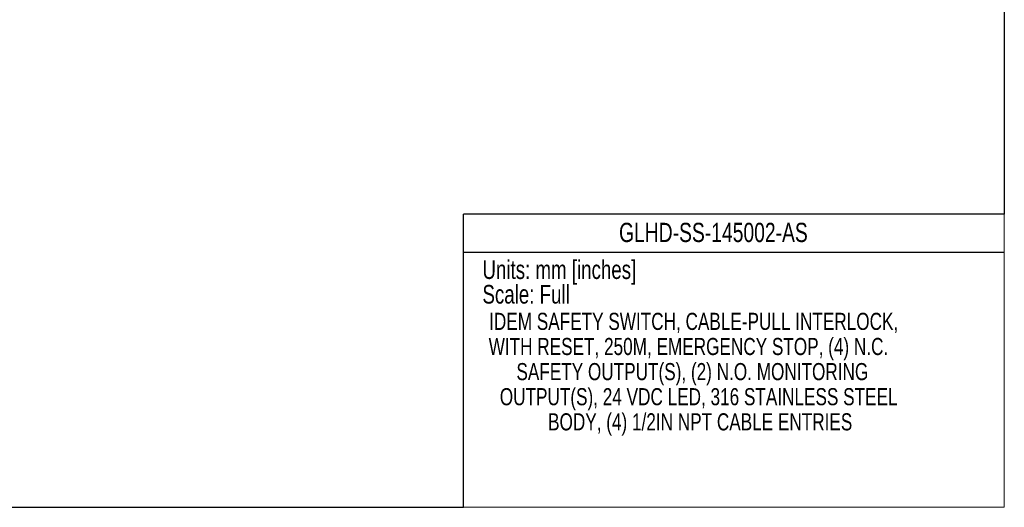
# Model space of a CAD drawing. Header units: millimetres. Extents: x 0 to 864, y 0 to 559.
# Tile 6 of 13: x 437 to 864, y 0 to 211. Entities that reach past the tile are written whole.
import ezdxf
from ezdxf.enums import TextEntityAlignment as Align

# ---------------------------------------------------------------- set-up
doc = ezdxf.new("R2010")
doc.units = ezdxf.units.MM
doc.layers.add('SLD-DEFPOINTS', color=7, linetype='Continuous')
doc.layers.add('TEXT', color=140, linetype='Continuous')
doc.styles.add('SLDTEXTSTYLE0', font='TXT', dxfattribs={"width": 0.75})

# ---------------------------------------------------------------- blocks, each defined once
blk = doc.blocks.new('SW_NOTE_0')
at = {"layer": 'TEXT', "color": 0, "insert": (0, 10.41), "char_height": 8.0747, "attachment_point": 1, "style": 'SLDTEXTSTYLE0'}
blk.add_mtext('Units: mm [inches]', dxfattribs=at)
blk = doc.blocks.new('SW_NOTE_0_1')
at = {"layer": 'TEXT', "color": 0, "insert": (0, 10.41), "char_height": 8.0747, "attachment_point": 1, "style": 'SLDTEXTSTYLE0'}
blk.add_mtext('Scale: Full', dxfattribs=at)
blk = doc.blocks.new('Block1')
at = {"color": 140, "linetype": 'Continuous', "lineweight": 18}
for q in [(863.6, 127), (629.41, 0)]:
    blk.add_line((863.6, 0), q, dxfattribs=at)
at = {"layer": 'TEXT'}
for p, q in [((863.6, 127), (629.41, 127)), ((629.41, 0), (629.41, 127)), ((629.41, 110.49), (863.6, 110.49))]:
    blk.add_line(p, q, dxfattribs=at)
at = {"layer": 'TEXT', "color": 140}
for name, p in [('SW_NOTE_0', (637.62, 96.57)), ('SW_NOTE_0_1', (637.62, 85.9))]:
    blk.add_blockref(name, p, dxfattribs=at)
at = {"layer": 'TEXT', "color": 140, "style": 'SLDTEXTSTYLE0', "width": 0.75}
for tag, height, p in [('AUTOATTR0', 8.33, (696.77, 112.4)), ('AUTOATTR1_0', 7.41, (640.51, 74.61)), ('AUTOATTR1_1', 7.41, (640.32, 63.73)), ('AUTOATTR1_2', 7.41, (652.34, 52.85)), ('AUTOATTR1_3', 7.41, (645.13, 41.98)), ('AUTOATTR1_4', 7.41, (666.04, 31.1))]:
    blk.add_attdef(tag, text='', height=height, dxfattribs=at).set_placement(p, align=Align.BOTTOM_LEFT)

msp = doc.modelspace()

# ---------------------------------------------------------------- linework, layer by layer
at = {"layer": 'SLD-DEFPOINTS'}
for p, q in [((863.6, 558.8), (863.6, 127)), ((0, 0), (629.41, 0))]:
    msp.add_line(p, q, dxfattribs=at)

# ---------------------------------------------------------------- block references
at = {"color": 7, "linetype": 'Continuous'}
msp.add_blockref('Block1', (0, 0), dxfattribs=at).add_auto_attribs({'AUTOATTR0': 'GLHD-SS-145002-AS', 'AUTOATTR1_0': 'IDEM SAFETY SWITCH, CABLE-PULL INTERLOCK, ', 'AUTOATTR1_1': 'WITH RESET, 250M, EMERGENCY STOP, (4) N.C. ', 'AUTOATTR1_2': 'SAFETY OUTPUT(S), (2) N.O. MONITORING ', 'AUTOATTR1_3': 'OUTPUT(S), 24 VDC LED, 316 STAINLESS STEEL ', 'AUTOATTR1_4': 'BODY, (4) 1/2IN NPT CABLE ENTRIES'})

doc.saveas('drawing.dxf')
